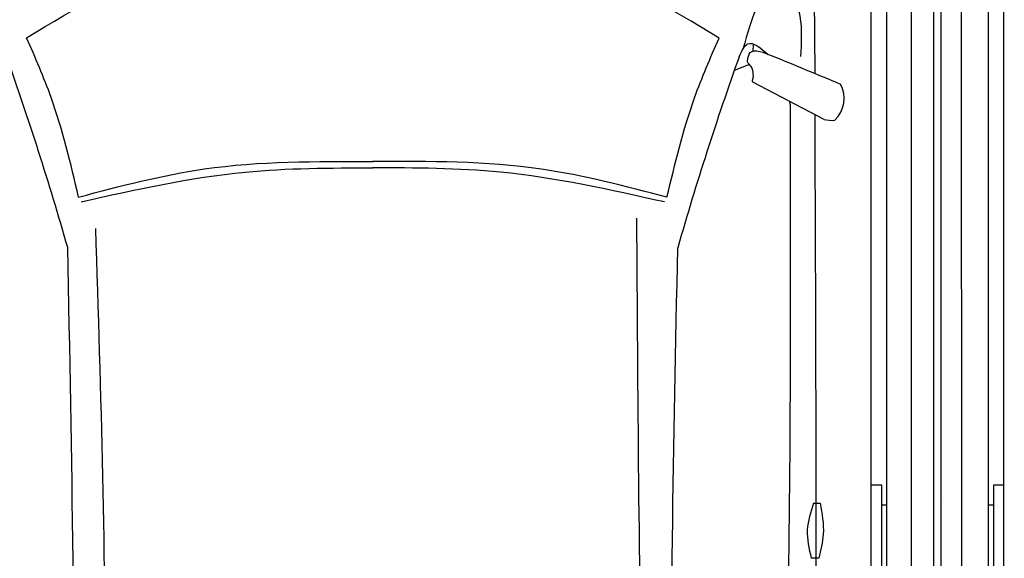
# Model space of a CAD drawing. Header units: millimetres. Extents: x 0 to 8982, y -929 to 5900.
# Tile 3 of 11: x 1193 to 3131, y 2780 to 3840. Entities that reach past the tile are written whole.
import ezdxf

# ---------------------------------------------------------------- set-up
doc = ezdxf.new("R2010")
doc.units = ezdxf.units.MM
doc.layers.add('car', color=10, linetype='Continuous', lineweight=25)
doc.layers.add('Plattform', color=7, linetype='Continuous', lineweight=25)

# ---------------------------------------------------------------- blocks, each defined once
blk = doc.blocks.new('6300_LP250_GL550')
at = {"layer": 'Plattform'}
for p, q in [((3006.9, 360.1), (3006.9, 5610.1)), ((3049.9, 360.1), (3044.9, 5610.1)), ((5600, 350.1), (5600, 5610.1)), ((5648.5, 360.2), (5647.9, 5610.1)), ((5691.5, 5610.1), (5691.5, 360.1)), ((3099.6, 350.1), (3100, 5590.1)), ((3129, 564.5), (3131, 5463.9)), ((5569, 452.1), (5569, 5463.2)), ((3110, 2924), (3110, 2685.6)), ((3129, 2924), (3110, 2924)), ((5590, 2924), (5569, 2924)), ((5590, 2685.6), (5590, 2924)), ((3010.5, 2897.4), (3010.5, 2897.6)), ((3100, 2885), (3110, 2885)), ((5590, 2885), (5600, 2885))]:
    blk.add_line(p, q, dxfattribs=at)
blk = doc.blocks.new('Car LP')
at = {"layer": 'car'}
for p, q in [((871.9, 3160.2), (870, 3368.4)), ((750.1, 3201.6), (750.8, 3216.6)), ((743, 3176.1), (713, 3164.6)), ((889.7, 3068.2), (749.7, 3141.4))]:
    blk.add_line(p, q, dxfattribs=at)
for points in [[(869, 2313.2), (882, 2313)], [(879.3, 2204.5), (864.4, 2204.7)]]:
    blk.add_lwpolyline(points, dxfattribs=at)
for centre, radius, start, end in [((-6558.1, 1113.7), 6197.2, 15.94535, 19.59622), ((6559, 1108.2), 6197.2, 160.35517, 164.00603), ((870.7, 3109.4), 58.5, 313.102, 29.1823), ((904.1, 3122), 55.6, 254.9104, 276.7653)]:
    blk.add_arc(centre, radius, start, end, dxfattribs=at)
for points, knots in [([(-680.2, 3228.8), (-582.9, 3287.8), (-374, 3414.7), (-128.9, 3421.3), (2, 3424.8)], [0, 0, 0, 0, 335.657873, 720.766586, 720.766586, 720.766586, 720.766586]), ([(682.9, 3228.2), (585.7, 3287.3), (376.9, 3414.4), (131.8, 3421.1), (0.9, 3424.8)], [0, 0, 0, 0, 335.657873, 720.766586, 720.766586, 720.766586, 720.766586]), ([(868.1, 3368.1), (845, 3362.9), (768.6, 3345.8), (746.2, 3264.9), (730.6, 3208.4)], [0, 0, 0, 0, 67.724235, 224.331628, 224.331628, 224.331628, 224.331628]), ([(824.9, 3328), (831.7, 3309.3), (847.7, 3265.6), (844.9, 3218.9), (843.2, 3192.2)], [0, 0, 0, 0, 59.065939, 138.389817, 138.389817, 138.389817, 138.389817]), ([(-577.9, 2915.4), (-593.6, 2981.5), (-619.1, 3088.9), (-663.2, 3189.9), (-680.2, 3228.8)], [0, 0, 0, 0, 203.213347, 330.239533, 330.239533, 330.239533, 330.239533]), ([(580.4, 2914.9), (596.1, 2980.9), (621.7, 3088.3), (665.9, 3189.3), (682.9, 3228.2)], [0, 0, 0, 0, 203.213347, 330.239533, 330.239533, 330.239533, 330.239533]), ([(722.6, 3191.6), (727.4, 3202.6), (739.7, 3230.3), (764.8, 3208.9), (779.8, 3196)], [0, 0, 0, 0, 30.332599, 75.956206, 75.956206, 75.956206, 75.956206]), ([(739.1, 3183), (740.1, 3189.7), (743.5, 3212.1), (772.6, 3198.9), (785.7, 3194.3)], [0, 0, 0, 0, 17.673761, 59.390654, 59.390654, 59.390654, 59.390654]), ([(743, 3176.1), (741.5, 3177.3), (739.3, 3179.2), (739.1, 3182), (739.1, 3183)], [0, 0, 0, 0, 5.393636, 8.285754, 8.285754, 8.285754, 8.285754]), ([(750.5, 3153.5), (750.4, 3158.7), (750.4, 3167.1), (745, 3173.5), (743, 3176.1)], [0, 0, 0, 0, 14.839685, 24.388973, 24.388973, 24.388973, 24.388973]), ([(749.7, 3141.4), (749.2, 3142.8), (747.9, 3146.9), (750.8, 3150.9), (750.5, 3153.5)], [0, 0, 0, 0, 4.417987, 12.430904, 12.430904, 12.430904, 12.430904]), ([(720.3, 531.7), (741.8, 748), (826.6, 1600), (824.8, 2457), (823.5, 3096.4)], [0, 0, 0, 0, 651.760698, 2567.87656, 2567.87656, 2567.87656, 2567.87656]), ([(871.3, 3077.8), (872.8, 2728.1), (874.7, 2162.6), (871.9, 1597.2), (870.5, 1381.4)], [30.867502, 30.867502, 30.867502, 30.867502, 135.773846, 200.510428, 200.510428, 200.510428, 200.510428]), ([(-577.9, 2915.4), (-496, 2937), (-306.2, 2987), (-109.6, 2985.8), (2.1, 2985.1)], [0, 0, 0, 0, 253.181298, 586.409804, 586.409804, 586.409804, 586.409804]), ([(580.4, 2914.9), (498.5, 2936.5), (308.7, 2986.7), (112.2, 2985.7), (0.5, 2985.1)], [0, 0, 0, 0, 253.181298, 586.409804, 586.409804, 586.409804, 586.409804]), ([(-572.9, 2906.2), (-465.7, 2930.1), (-276.2, 2972.3), (-82.3, 2972.8), (2.1, 2972.9)], [0, 0, 0, 0, 327.958847, 580.294452, 580.294452, 580.294452, 580.294452]), ([(575.3, 2905.7), (468.2, 2929.7), (278.8, 2972.1), (84.8, 2972.7), (0.4, 2972.9)], [0, 0, 0, 0, 327.958847, 580.294452, 580.294452, 580.294452, 580.294452]), ([(580.3, 580), (561.7, 999.6), (527.8, 1763.9), (523.2, 2529), (521.2, 2874)], [0, 0, 0, 0, 1259.941445, 2295.01496, 2295.01496, 2295.01496, 2295.01496]), ([(-585.2, 568.2), (-557.6, 1005.1), (-509.4, 1766.4), (-533.7, 2528.7), (-544.1, 2853.5)], [0, 0, 0, 0, 1312.347302, 2286.809863, 2286.809863, 2286.809863, 2286.809863]), ([(-623.3, 604.1), (-608.8, 931.3), (-576.3, 1668.4), (-591.1, 2406.1), (-599.3, 2816.2)], [0, 0, 0, 0, 982.4164, 2212.74132, 2212.74132, 2212.74132, 2212.74132]), ([(623.8, 603.6), (609, 958.6), (578.3, 1695.7), (593.7, 2433.3), (601.7, 2815.7)], [0, 0, 0, 0, 1065.64856, 2212.719541, 2212.719541, 2212.719541, 2212.719541]), ([(869, 2313.2), (863.3, 2295.7), (851.6, 2260), (860.1, 2223.4), (864.4, 2204.7)], [0, 0, 0, 0, 54.314538, 110.447745, 110.447745, 110.447745, 110.447745]), ([(882, 2313), (885.6, 2292.5), (892.1, 2256), (883.2, 2220.1), (879.3, 2204.5)], [0, 0, 0, 0, 61.702274, 109.62737, 109.62737, 109.62737, 109.62737])]:
    blk.add_open_spline(points, degree=3, knots=knots, dxfattribs=at)
for points in [[(785.7, 3194.3), (831.1, 3175.5), (876.4, 3156.7), (921.8, 3137.9)], [(823.5, 3096.4), (823, 3098.6), (822.6, 3100.8), (822.1, 3103)]]:
    blk.add_open_spline(points, degree=3, dxfattribs=at)

msp = doc.modelspace()

# ---------------------------------------------------------------- block references
for p in [(-2700.03, 0.01), (0, 0)]:
    msp.add_blockref('6300_LP250_GL550', p)
at = {"layer": 'car'}
msp.add_blockref('Car LP', (1886.47, 575.62), dxfattribs=at)

doc.saveas('drawing.dxf')
